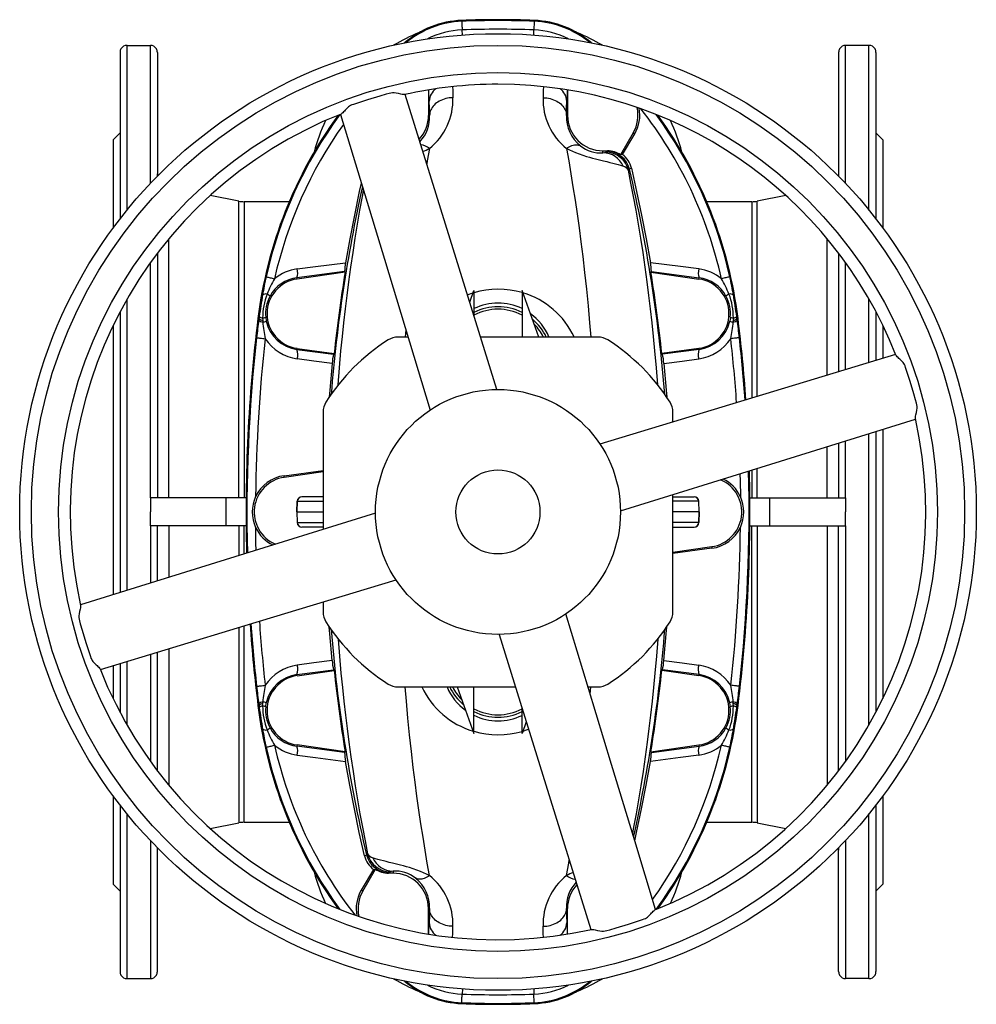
# Model space of a CAD drawing. Extents: x 3 to 1249, y -95 to 1639.
# Tile 1 of 7: x 3 to 413, y -95 to 327. Entities that reach past the tile are written whole.
import ezdxf

# ---------------------------------------------------------------- set-up
doc = ezdxf.new("R2010")
doc.units = 0
doc.layers.get('0').update_dxf_attribs({"linetype": 'CONTINUOUS'})

msp = doc.modelspace()

# ---------------------------------------------------------------- linework, layer by layer
at = {"color": 7, "linetype": 'CONTINUOUS'}
for p, q in [((192.89, 327.09), (192.91, 326.7)), ((223.95, 327.09), (223.93, 326.7)), ((193.14, 320.82), (193.05, 322.99)), ((223.71, 320.82), (223.79, 322.99)), ((46.42, 313.39), (46.42, 242.01)), ((49.42, 316.38), (59.42, 316.38)), ((49.42, 245.79), (49.42, 316.38)), ((59.42, 257.19), (59.42, 316.38)), ((62.42, 313.39), (62.42, 260.29)), ((354.42, 313.39), (354.42, 260.29)), ((367.42, 316.38), (357.42, 316.38)), ((357.42, 257.19), (357.42, 316.38)), ((367.42, 245.79), (367.42, 316.38)), ((370.42, 313.39), (370.42, 242.01)), ((178.63, 297.29), (178.63, 286.39)), ((238.21, 297.29), (238.21, 286.39)), ((179.1, 286.39), (178.63, 286.39)), ((237.75, 286.39), (238.21, 286.39)), ((46.42, 278.89), (43.42, 275.89)), ((266.41, 278.89), (260.97, 269.47)), ((261.77, 269.56), (267.04, 278.52)), ((266.41, 278.89), (267.04, 278.52)), ((373.42, 275.89), (370.42, 278.89)), ((43.42, 275.89), (43.42, 238.04)), ((373.42, 275.89), (373.42, 238.04)), ((253.42, 271.18), (255.37, 271.18)), ((253.42, 270.35), (253.42, 271.18)), ((255.07, 270.97), (254.59, 270.55)), ((255.37, 271.18), (255.07, 270.97)), ((261.77, 269.56), (260.97, 269.47)), ((264.32, 262.84), (264.8, 263.27)), ((265.58, 263.81), (264.8, 263.27)), ((264.8, 263.27), (264.8, 263.27)), ((97.3, 249.61), (85.04, 251.99)), ((97.3, 122.39), (97.3, 249.61)), ((118.96, 249.39), (99.59, 249.39)), ((99.59, 249.39), (99.59, 122.39)), ((317.25, 249.39), (297.88, 249.39)), ((317.25, 249.39), (317.25, 165.26)), ((331.81, 251.99), (319.54, 249.61)), ((319.54, 165.95), (319.54, 249.61)), ((67.28, 122.39), (67.28, 233.39)), ((349.57, 175.08), (349.57, 233.39)), ((62.42, 227.28), (62.42, 122.39)), ((354.42, 227.28), (354.42, 176.54)), ((59.42, 122.39), (59.42, 223.21)), ((142.66, 219.46), (122.26, 216.77)), ((142.9, 219.13), (142.66, 219.46)), ((273.94, 219.13), (274.19, 219.46)), ((274.19, 219.46), (294.58, 216.77)), ((357.42, 177.46), (357.42, 223.21)), ((122.33, 216.24), (122.26, 216.77)), ((142.9, 219.13), (122.33, 216.24)), ((273.94, 219.13), (294.51, 216.24)), ((294.51, 216.24), (294.58, 216.77)), ((196.31, 206.37), (198.11, 211.31)), ((198.11, 211.31), (198.11, 200.58)), ((225.98, 191.39), (218.73, 211.31)), ((218.73, 211.31), (218.73, 191.39)), ((49.42, 82.83), (49.42, 207.66)), ((367.42, 180.5), (367.42, 207.66)), ((46.42, 202.23), (46.42, 81.9)), ((105.54, 199.38), (105.99, 199.32)), ((105.9, 198.68), (105.99, 199.32)), ((105.99, 199.32), (106.1, 200.15)), ((107.55, 199.52), (107.57, 198.56)), ((107.57, 198.56), (107.62, 197.76)), ((108.85, 199.85), (109.1, 198.24)), ((308, 199.85), (307.74, 198.24)), ((309.27, 198.56), (309.22, 197.76)), ((309.3, 199.52), (309.27, 198.56)), ((310.85, 199.32), (310.74, 200.15)), ((311.3, 199.38), (310.85, 199.32)), ((310.94, 198.68), (310.85, 199.32)), ((370.42, 202.23), (370.42, 181.4)), ((43.42, 196.31), (43.42, 80.96)), ((168.9, 194.44), (168.65, 191.39)), ((373.42, 196.31), (373.42, 182.32)), ((169.83, 191.39), (165.63, 191.39)), ((251.21, 191.39), (200.97, 191.39)), ((122.33, 186.53), (122.27, 186.06)), ((122.27, 186.06), (137.91, 184.01)), ((122.33, 186.53), (138.22, 184.3)), ((294.51, 186.53), (278.63, 184.3)), ((294.58, 186.06), (278.94, 184.01)), ((294.51, 186.53), (294.58, 186.06)), ((137.91, 184.01), (138.22, 184.3)), ((378.83, 183.95), (252.12, 145.48)), ((278.94, 184.01), (278.63, 184.3)), ((133.42, 159.18), (133.42, 108.93)), ((283.42, 154.98), (283.42, 159.18)), ((367.42, 25.11), (367.42, 149.94)), ((370.42, 150.88), (370.42, 30.55)), ((373.42, 151.81), (373.42, 36.47)), ((349.57, 122.39), (349.57, 144.4)), ((354.42, 145.91), (354.42, 122.39)), ((357.42, 122.39), (357.42, 146.84)), ((319.54, 122.39), (319.54, 135.07)), ((116.74, 131.93), (133.42, 134.12)), ((116.83, 131.24), (116.74, 131.93)), ((133.42, 133.57), (116.83, 131.24)), ((317.25, 134.35), (317.25, 122.39)), ((59.42, 122.39), (59.42, 116.39)), ((91.89, 122.39), (59.42, 122.39)), ((100.45, 122.39), (91.89, 122.39)), ((91.89, 110.39), (91.89, 122.39)), ((124.39, 122.89), (124.38, 122.89)), ((133.42, 122.89), (124.39, 122.89)), ((283.42, 73.59), (283.42, 123.84)), ((283.42, 122.89), (292.45, 122.89)), ((292.45, 122.89), (292.47, 122.89)), ((316.4, 122.39), (324.96, 122.39)), ((324.96, 122.39), (357.42, 122.39)), ((324.96, 110.39), (324.96, 122.39)), ((357.42, 122.39), (357.42, 116.39)), ((122.38, 120.96), (122.21, 116.39)), ((122.23, 116.39), (122.4, 120.96)), ((122.38, 120.96), (122.4, 120.96)), ((122.4, 120.96), (133.42, 120.96)), ((294.45, 120.96), (283.42, 120.96)), ((294.61, 116.39), (294.45, 120.96)), ((294.47, 120.96), (294.45, 120.96)), ((294.63, 116.39), (294.47, 120.96)), ((59.42, 110.39), (59.42, 116.39)), ((122.21, 116.39), (122.38, 111.82)), ((122.21, 116.39), (122.23, 116.39)), ((122.23, 116.39), (133.42, 116.39)), ((122.23, 116.39), (122.4, 111.82)), ((294.61, 116.39), (283.42, 116.39)), ((294.61, 116.39), (294.45, 111.82)), ((294.47, 111.82), (294.63, 116.39)), ((294.63, 116.39), (294.61, 116.39)), ((357.42, 110.39), (357.42, 116.39)), ((91.89, 110.39), (59.42, 110.39)), ((59.42, 110.39), (59.42, 85.94)), ((62.42, 86.87), (62.42, 110.39)), ((67.28, 110.39), (67.28, 88.38)), ((100.45, 110.39), (91.89, 110.39)), ((97.3, 110.39), (97.3, 97.71)), ((99.59, 98.42), (99.59, 110.39)), ((122.38, 111.82), (122.4, 111.82)), ((122.4, 111.82), (133.42, 111.82)), ((124.39, 109.89), (124.38, 109.89)), ((133.42, 109.89), (124.39, 109.89)), ((294.45, 111.82), (283.42, 111.82)), ((283.42, 109.89), (292.45, 109.89)), ((292.45, 109.89), (292.47, 109.89)), ((294.47, 111.82), (294.45, 111.82)), ((316.4, 110.39), (324.96, 110.39)), ((317.25, -16.61), (317.25, 110.39)), ((319.54, 110.39), (319.54, -16.83)), ((324.96, 110.39), (357.42, 110.39)), ((349.57, 110.39), (349.57, -0.62)), ((354.42, 5.5), (354.42, 110.39)), ((357.42, 110.39), (357.42, 9.56)), ((283.42, 99.2), (300.01, 101.53)), ((300.01, 101.53), (300.11, 100.85)), ((300.11, 100.85), (283.42, 98.66)), ((133.42, 77.79), (133.42, 73.59)), ((97.3, 66.82), (97.3, -16.83)), ((99.59, -16.61), (99.59, 67.51)), ((59.42, 55.32), (59.42, 9.56)), ((62.42, 5.5), (62.42, 56.23)), ((67.28, 57.7), (67.28, -0.62)), ((46.42, 51.36), (46.42, 30.55)), ((49.42, 25.11), (49.42, 52.28)), ((43.42, 50.45), (43.42, 36.47)), ((122.27, 46.71), (137.91, 48.76)), ((122.33, 46.24), (122.27, 46.71)), ((122.33, 46.24), (138.22, 48.47)), ((137.91, 48.76), (138.22, 48.47)), ((278.94, 48.76), (278.63, 48.47)), ((294.51, 46.24), (278.63, 48.47)), ((294.58, 46.71), (278.94, 48.76)), ((294.51, 46.24), (294.58, 46.71)), ((165.63, 41.39), (215.88, 41.39)), ((190.86, 41.39), (198.11, 21.46)), ((198.11, 21.46), (198.11, 41.39)), ((247.02, 41.39), (251.21, 41.39)), ((247.94, 38.34), (248.19, 41.39)), ((105.9, 34.1), (105.99, 33.45)), ((107.55, 33.26), (107.57, 34.22)), ((107.57, 34.22), (107.62, 35.01)), ((108.85, 32.92), (109.1, 34.54)), ((308, 32.92), (307.74, 34.54)), ((309.27, 34.22), (309.22, 35.01)), ((309.3, 33.26), (309.27, 34.22)), ((310.94, 34.1), (310.85, 33.45)), ((105.54, 33.4), (105.99, 33.45)), ((105.99, 33.45), (106.1, 32.63)), ((218.73, 21.46), (218.73, 32.19)), ((310.85, 33.45), (310.74, 32.63)), ((311.3, 33.4), (310.85, 33.45)), ((220.53, 26.4), (218.73, 21.46)), ((122.33, 16.53), (122.26, 16.01)), ((142.66, 13.32), (122.26, 16.01)), ((142.9, 13.64), (122.33, 16.53)), ((142.9, 13.64), (142.66, 13.32)), ((273.94, 13.64), (294.51, 16.53)), ((273.94, 13.64), (274.19, 13.32)), ((274.19, 13.32), (294.58, 16.01)), ((294.51, 16.53), (294.58, 16.01)), ((43.42, -5.27), (43.42, -43.11)), ((373.42, -5.27), (373.42, -43.11)), ((46.42, -9.24), (46.42, -80.61)), ((370.42, -9.24), (370.42, -80.61)), ((49.42, -83.61), (49.42, -13.01)), ((85.04, -19.22), (97.3, -16.83)), ((99.59, -16.61), (118.96, -16.61)), ((297.88, -16.61), (317.25, -16.61)), ((319.54, -16.83), (331.81, -19.22)), ((367.42, -83.61), (367.42, -13.01)), ((59.42, -24.41), (59.42, -83.61)), ((357.42, -24.41), (357.42, -83.61)), ((62.42, -80.61), (62.42, -27.52)), ((354.42, -80.61), (354.42, -27.52)), ((151.27, -31.03), (152.05, -30.5)), ((152.53, -30.07), (152.05, -30.5)), ((152.05, -30.5), (152.05, -30.5)), ((155.08, -36.79), (149.8, -45.75)), ((150.43, -46.11), (155.87, -36.69)), ((155.08, -36.79), (155.87, -36.69)), ((161.77, -38.2), (162.26, -37.77)), ((163.42, -37.57), (163.42, -38.41)), ((161.47, -38.41), (161.77, -38.2)), ((163.42, -38.41), (161.47, -38.41)), ((43.42, -43.11), (46.42, -46.11)), ((150.43, -46.11), (149.8, -45.75)), ((370.42, -46.11), (373.42, -43.11)), ((178.63, -64.51), (178.63, -53.61)), ((179.1, -53.61), (178.63, -53.61)), ((237.75, -53.61), (238.21, -53.61)), ((238.21, -64.51), (238.21, -53.61)), ((49.42, -83.61), (59.42, -83.61)), ((367.42, -83.61), (357.42, -83.61)), ((193.14, -88.04), (193.05, -90.21)), ((223.71, -88.04), (223.79, -90.21)), ((192.89, -94.31), (192.91, -93.92)), ((223.95, -94.31), (223.93, -93.92))]:
    msp.add_line(p, q, dxfattribs=at)
for points in [[(192.91, 326.7), (192.91, 326.64), (192.92, 326.51), (192.92, 326.32), (192.93, 326.06), (192.95, 325.75), (192.96, 325.39), (192.98, 324.98), (192.99, 324.52), (193.01, 324.04), (193.03, 323.52), (193.05, 322.99)], [(223.93, 326.7), (223.93, 326.64), (223.93, 326.51), (223.92, 326.32), (223.91, 326.06), (223.9, 325.75), (223.88, 325.39), (223.87, 324.98), (223.85, 324.52), (223.83, 324.04), (223.81, 323.52), (223.79, 322.99)], [(168.31, 295.29), (168.14, 295.27), (167.75, 295.29), (167.28, 295.37), (166.73, 295.49), (165.79, 295.7), (164.72, 295.91), (163.97, 296), (163.16, 296.01), (162.48, 295.92), (161.8, 295.76), (160.42, 295.4), (157.77, 294.67), (152.5, 293.09), (147.78, 291.52), (146.48, 291.07), (145.83, 290.83), (145.2, 290.54), (144.79, 290.28), (144.4, 290), (143.67, 289.36), (142.93, 288.6), (142.58, 288.23), (142.26, 287.89), (141.86, 287.48), (141.51, 287.16), (141.28, 287), (141.17, 286.95)], [(188.95, 298.69), (189, 297.11), (189.09, 293.96)], [(227.89, 298.69), (227.85, 297.11), (227.75, 293.96)], [(207.96, 168.89), (187.93, 233.34), (168.67, 295.34)], [(179.1, 286.39), (179, 289.44), (178.91, 292.44)], [(189.09, 293.96), (188.32, 293.92), (187.54, 293.85), (186.78, 293.72), (186.03, 293.55), (185.31, 293.34), (184.6, 293.09), (183.92, 292.8), (183.27, 292.47), (182.66, 292.1), (182.08, 291.69), (181.55, 291.26), (181.06, 290.8), (180.63, 290.3), (180.24, 289.79), (179.9, 289.25), (179.63, 288.7), (179.41, 288.14), (179.24, 287.56), (179.14, 286.97), (179.1, 286.39)], [(227.75, 293.96), (228.53, 293.92), (229.3, 293.85), (230.06, 293.72), (230.81, 293.55), (231.54, 293.34), (232.25, 293.09), (232.92, 292.8), (233.57, 292.47), (234.19, 292.1), (234.76, 291.69), (235.29, 291.26), (235.78, 290.8), (236.22, 290.3), (236.61, 289.79), (236.94, 289.25), (237.22, 288.7), (237.44, 288.14), (237.6, 287.56), (237.71, 286.97), (237.75, 286.39)], [(237.75, 286.39), (237.84, 289.44), (237.94, 292.44)], [(140.86, 286.79), (159.72, 224.68), (179.33, 160.08)], [(179.07, 272.21), (178.13, 266.83), (177.92, 265.58)], [(237.78, 272.21), (238.36, 272.58), (238.94, 272.91), (239.51, 273.19), (240.06, 273.42), (240.61, 273.6), (241.14, 273.73), (241.64, 273.8), (242.12, 273.81), (242.57, 273.77), (242.99, 273.68), (243.38, 273.54), (243.73, 273.34)], [(237.78, 272.21), (238.72, 266.83), (239.64, 261.34), (240.55, 255.74), (241.43, 250.03), (242.3, 244.17), (243.14, 238.2), (243.95, 232.12), (244.73, 225.95), (245.54, 218.99), (246.32, 211.91), (247.03, 204.72), (247.7, 197.42), (248.19, 191.39)], [(237.78, 272.21), (239.03, 271.6), (240.34, 271.01), (241.69, 270.45), (243.24, 269.86), (244.82, 269.31), (246.41, 268.8), (247.67, 268.43), (248.92, 268.08), (250.14, 267.75), (251.34, 267.44), (252.51, 267.15), (253.62, 266.88), (255.04, 266.55), (256.35, 266.23), (257.57, 265.94), (258.8, 265.62), (259.9, 265.32), (260.87, 265.01), (261.72, 264.71), (262.1, 264.56)], [(276.91, 170.84), (276.91, 170.85), (276.35, 178.22), (275.71, 185.5), (275.13, 191.54), (274.5, 197.51), (273.83, 203.41), (273.12, 209.24), (272.37, 214.98), (271.49, 221.33), (270.57, 227.57), (269.6, 233.71), (268.61, 239.73), (267.57, 245.69), (266.51, 251.54), (265.42, 257.26), (264.32, 262.84)], [(265.58, 263.81), (267.85, 253.73), (269.96, 243.61), (271.92, 233.45), (273.72, 223.25)], [(62.5, 260.37), (62.45, 260.74), (62.42, 261.33)], [(354.42, 261.33), (354.39, 260.74), (354.34, 260.37)], [(139.93, 170.8), (139.93, 170.85), (140.5, 178.22), (141.13, 185.5), (141.71, 191.54), (142.34, 197.51), (143.01, 203.41), (143.72, 209.24), (144.47, 214.98), (145.35, 221.33), (146.28, 227.57), (147.24, 233.71), (148.24, 239.73), (149.27, 245.69), (150.34, 251.54), (150.81, 254.02)], [(149.81, 257.32), (148.99, 253.73), (146.88, 243.61), (144.92, 233.45), (143.12, 223.25)], [(122.38, 220.55), (130.21, 221.57), (143.12, 223.25)], [(294.47, 220.55), (286.64, 221.57), (273.72, 223.25)], [(109.03, 217.19), (109.09, 217.18), (109.22, 217.15), (109.4, 217.11), (109.65, 217.05), (109.95, 216.99), (110.31, 216.91), (110.71, 216.82), (111.15, 216.72), (111.63, 216.61), (112.13, 216.5), (112.65, 216.38)], [(307.81, 217.19), (307.75, 217.18), (307.63, 217.15), (307.44, 217.11), (307.19, 217.05), (306.89, 216.99), (306.53, 216.91), (306.13, 216.82), (305.69, 216.72), (305.21, 216.61), (304.71, 216.5), (304.19, 216.38)], [(195.36, 209.45), (196.8, 209.99), (197.73, 210.26)], [(104.96, 191.08), (105.02, 191.07), (105.15, 191.06), (105.34, 191.04), (105.59, 191.01), (105.9, 190.97), (106.26, 190.93), (106.67, 190.89), (107.12, 190.84), (107.61, 190.78), (108.12, 190.73), (108.65, 190.67)], [(311.89, 191.08), (311.82, 191.07), (311.7, 191.06), (311.5, 191.04), (311.25, 191.01), (310.94, 190.97), (310.58, 190.93), (310.17, 190.89), (309.72, 190.84), (309.24, 190.78), (308.73, 190.73), (308.2, 190.67)], [(137.33, 180.08), (129.52, 181.1), (122.4, 182.04)], [(279.51, 180.08), (287.32, 181.1), (294.44, 182.04)], [(387.33, 156.5), (387.3, 156.67), (387.33, 157.06), (387.41, 157.53), (387.53, 158.08), (387.74, 159.02), (387.94, 160.09), (388.03, 160.84), (388.05, 161.64), (387.96, 162.33), (387.8, 163.01), (387.43, 164.39), (386.7, 167.04), (385.12, 172.31), (383.56, 177.03), (383.1, 178.33), (382.86, 178.98), (382.58, 179.61), (382.32, 180.02), (382.03, 180.41), (381.4, 181.14), (380.64, 181.88), (380.27, 182.23), (379.92, 182.55), (379.51, 182.95), (379.19, 183.3), (379.03, 183.53), (378.99, 183.63)], [(137.33, 180.08), (136.29, 168.65), (136.07, 165.57)], [(279.51, 180.08), (280.55, 168.65), (280.78, 165.54)], [(260.92, 116.85), (325.38, 136.88), (387.39, 156.14)], [(312.12, 132.75), (312.19, 129.76), (312.29, 122.98)], [(155.92, 115.93), (91.47, 95.9), (29.48, 76.64)], [(104.72, 100.02), (104.66, 103.01), (104.56, 109.8)], [(38, 48.82), (100.13, 67.68), (164.72, 87.3)], [(29.51, 76.28), (29.54, 76.11), (29.52, 75.71), (29.44, 75.25), (29.32, 74.7), (29.11, 73.76), (28.9, 72.69), (28.81, 71.93), (28.8, 71.13), (28.89, 70.44), (29.05, 69.76), (29.41, 68.39), (30.14, 65.74), (31.72, 60.47), (33.29, 55.75), (33.74, 54.44), (33.98, 53.79), (34.27, 53.17), (34.52, 52.75), (34.81, 52.36), (35.45, 51.64), (36.21, 50.89), (36.58, 50.55), (36.92, 50.22), (37.33, 49.83), (37.65, 49.47), (37.81, 49.25), (37.85, 49.14)], [(275.99, -54.03), (267.05, -24.6), (257.12, 8.1), (247.2, 40.8), (237.51, 72.69)], [(137.33, 52.69), (136.29, 64.12), (136.07, 67.23)], [(208.88, 63.89), (228.91, -0.57), (248.17, -62.56)], [(279.51, 52.69), (280.55, 64.12), (280.77, 67.2)], [(139.93, 61.93), (139.93, 61.93), (140.5, 54.56), (141.13, 47.28), (141.71, 41.24), (142.34, 35.26), (143.01, 29.36), (143.72, 23.54), (144.47, 17.79), (145.35, 11.45), (146.28, 5.2), (147.24, -0.93), (148.24, -6.96), (149.27, -12.92), (150.34, -18.76), (151.42, -24.48), (152.53, -30.07)], [(276.91, 61.98), (276.91, 61.93), (276.35, 54.56), (275.71, 47.28), (275.13, 41.24), (274.5, 35.26), (273.83, 29.36), (273.12, 23.54), (272.37, 17.79), (271.49, 11.45), (270.57, 5.2), (269.6, -0.93), (268.61, -6.96), (267.57, -12.92), (266.51, -18.76), (266.04, -21.25)], [(137.33, 52.69), (129.52, 51.67), (122.4, 50.74)], [(279.51, 52.69), (287.32, 51.67), (294.44, 50.74)], [(104.96, 41.7), (105.02, 41.7), (105.15, 41.72), (105.34, 41.74), (105.59, 41.77), (105.9, 41.8), (106.26, 41.84), (106.67, 41.89), (107.12, 41.94), (107.61, 41.99), (108.12, 42.05), (108.65, 42.11)], [(179.07, -39.43), (178.13, -34.06), (177.2, -28.57), (176.3, -22.97), (175.41, -17.26), (174.54, -11.39), (173.7, -5.42), (172.89, 0.65), (172.12, 6.82), (171.3, 13.79), (170.53, 20.87), (169.81, 28.06), (169.15, 35.35), (168.65, 41.39)], [(311.89, 41.7), (311.82, 41.7), (311.7, 41.72), (311.5, 41.74), (311.25, 41.77), (310.94, 41.8), (310.58, 41.84), (310.17, 41.89), (309.72, 41.94), (309.24, 41.99), (308.73, 42.05), (308.2, 42.11)], [(219.11, 22.5), (221.05, 23.14), (221.49, 23.31)], [(109.03, 15.58), (109.09, 15.59), (109.22, 15.62), (109.4, 15.66), (109.65, 15.72), (109.95, 15.79), (110.31, 15.87), (110.71, 15.96), (111.15, 16.06), (111.63, 16.16), (112.13, 16.28), (112.65, 16.39)], [(307.81, 15.58), (307.75, 15.59), (307.63, 15.62), (307.44, 15.66), (307.19, 15.72), (306.89, 15.79), (306.53, 15.87), (306.13, 15.96), (305.69, 16.06), (305.21, 16.16), (304.71, 16.28), (304.19, 16.39)], [(122.38, 12.23), (130.21, 11.21), (143.12, 9.52)], [(151.27, -31.03), (148.99, -20.96), (146.88, -10.84), (144.92, -0.67), (143.12, 9.52)], [(267.04, -24.55), (267.85, -20.96), (269.96, -10.84), (271.92, -0.67), (273.72, 9.52)], [(294.47, 12.23), (286.64, 11.21), (273.72, 9.52)], [(62.42, -28.56), (62.45, -27.97), (62.5, -27.6)], [(354.34, -27.6), (354.39, -27.97), (354.42, -28.56)], [(179.07, -39.43), (177.81, -38.82), (176.5, -38.23), (175.15, -37.68), (173.6, -37.09), (172.02, -36.54), (170.43, -36.03), (169.17, -35.65), (167.92, -35.3), (166.7, -34.97), (165.5, -34.67), (164.34, -34.38), (163.22, -34.11), (161.81, -33.77), (160.49, -33.46), (159.28, -33.17), (158.05, -32.85), (156.94, -32.54), (155.97, -32.24), (155.12, -31.94), (154.74, -31.78)], [(237.78, -39.43), (238.72, -34.06), (238.93, -32.8)], [(179.07, -39.43), (178.49, -39.81), (177.91, -40.14), (177.34, -40.42), (176.78, -40.65), (176.23, -40.83), (175.71, -40.95), (175.2, -41.02), (174.72, -41.04), (174.27, -41), (173.85, -40.91), (173.46, -40.76), (173.11, -40.56)], [(179.1, -53.61), (179, -56.67), (178.91, -59.67)], [(189.09, -61.18), (188.32, -61.15), (187.54, -61.07), (186.78, -60.95), (186.03, -60.78), (185.31, -60.57), (184.6, -60.32), (183.92, -60.02), (183.27, -59.69), (182.66, -59.32), (182.08, -58.92), (181.55, -58.48), (181.06, -58.02), (180.63, -57.53), (180.24, -57.01), (179.9, -56.48), (179.63, -55.93), (179.41, -55.36), (179.24, -54.78), (179.14, -54.2), (179.1, -53.61)], [(227.75, -61.18), (228.53, -61.15), (229.3, -61.07), (230.06, -60.95), (230.81, -60.78), (231.54, -60.57), (232.25, -60.32), (232.92, -60.02), (233.57, -59.69), (234.19, -59.32), (234.76, -58.92), (235.29, -58.48), (235.78, -58.02), (236.22, -57.53), (236.61, -57.01), (236.94, -56.48), (237.22, -55.93), (237.44, -55.36), (237.6, -54.78), (237.71, -54.2), (237.75, -53.61)], [(237.75, -53.61), (237.84, -56.67), (237.94, -59.67)], [(248.53, -62.52), (248.7, -62.49), (249.1, -62.52), (249.56, -62.6), (250.11, -62.72), (251.05, -62.93), (252.12, -63.13), (252.88, -63.23), (253.68, -63.24), (254.37, -63.15), (255.05, -62.99), (256.42, -62.63), (259.07, -61.89), (264.34, -60.31), (269.06, -58.75), (270.37, -58.29), (271.02, -58.05), (271.64, -57.77), (272.06, -57.51), (272.44, -57.23), (273.17, -56.59), (273.91, -55.83), (274.26, -55.46), (274.59, -55.11), (274.98, -54.7), (275.34, -54.38), (275.56, -54.22), (275.67, -54.18)], [(188.95, -65.91), (189, -64.33), (189.09, -61.18)], [(227.89, -65.91), (227.85, -64.33), (227.75, -61.18)], [(192.91, -93.92), (192.91, -93.86), (192.92, -93.73), (192.92, -93.54), (192.93, -93.29), (192.95, -92.98), (192.96, -92.61), (192.98, -92.2), (192.99, -91.75), (193.01, -91.26), (193.03, -90.75), (193.05, -90.21)], [(223.93, -93.92), (223.93, -93.86), (223.93, -93.73), (223.92, -93.54), (223.91, -93.29), (223.9, -92.98), (223.88, -92.61), (223.87, -92.2), (223.85, -91.75), (223.83, -91.26), (223.81, -90.75), (223.79, -90.21)]]:
    msp.add_lwpolyline(points, dxfattribs=at)
for radius in [205, 200, 188.34, 52.5, 18]:
    msp.add_circle((208.42, 116.39), radius, dxfattribs=at)
for centre, radius, start, end in [((194.44, 287.12), 40, 92.2136, 130.7248), ((194.44, 287.12), 39.61, 92.2136, 129.7167), ((208.42, -74.61), 402, 87.7864, 92.2136), ((208.42, -74.61), 401.61, 87.7864, 92.2136), ((222.4, 287.12), 39.61, 50.2833, 87.7864), ((222.4, 287.12), 40, 49.2752, 87.7864), ((202.31, 252.16), 75, 111.6756, 121.0019), ((194.44, 287.12), 35.9, 92.2136, 116.8211), ((208.42, -74.61), 397.9, 87.7864, 92.2136), ((222.4, 287.12), 35.9, 63.1789, 87.7864), ((214.53, 252.16), 75, 58.9981, 68.3244), ((49.42, 313.39), 3, 149.9018, 180), ((49.42, 313.38), 3, 89.9288, 149.886), ((59.43, 313.39), 3, 30.0708, 90.1144), ((59.42, 313.39), 3, 0, 30.0719), ((357.42, 313.39), 3, 149.9166, 180), ((357.42, 313.39), 3, 89.8856, 149.9292), ((367.43, 313.38), 3, 30.114, 90.0712), ((367.42, 313.39), 3, 0, 30.0752), ((208.42, 116.39), 183.34, 90, 102.6369), ((208.42, 116.39), 183.34, 21.5171, 90), ((-129.1, 282.86), 308.15, 1.7821, 2.6861), ((186.05, 292.06), 7.15, 126.9766, 176.9093), ((230.79, 292.06), 7.15, 3.0907, 53.0234), ((545.94, 282.86), 308.15, 177.3139, 178.2179), ((162.39, 293.08), 26.72, 308.6299, 1.8839), ((254.46, 293.08), 26.72, 178.1161, 231.3701), ((253.42, 286.39), 15, 330, 12.9961), ((253.78, 286.4), 15.42, 329.2831, 11.3224), ((125.72, 176.39), 182.9, 12.6311, 38.0758), ((208.42, 116.39), 183.34, 111.5172, 192.6369), ((291.12, 176.39), 187, 143.9413, 172.9376), ((291.12, 176.39), 186.61, 143.7505, 167.3689), ((202.31, 252.16), 75, 154.7513, 165.7116), ((163.42, 286.39), 15.21, 317.5373, 0), ((163.68, 285.6), 15.44, 316.9953, 2.9314), ((253.31, 285.63), 15.58, 177.2073, 232.072), ((253.42, 286.39), 15.21, 180, 270), ((125.72, 176.39), 186.61, 12.6311, 36.2495), ((125.72, 176.39), 187, 7.0624, 36.0587), ((214.53, 252.16), 75, 14.2884, 25.2487), ((291.12, 176.39), 182.9, 144.5423, 167.3689), ((174.02, 265.46), 8.43, 53.1796, 80.8067), ((161.53, 306.46), 38.49, 292.5078, 297.1153), ((252.28, 283.86), 13.56, 230.896, 274.8122), ((253.4, 273.96), 3.61, 270.3169, 289.1927), ((253.24, 260.68), 9.67, 23.648, 88.9274), ((254.58, 260.54), 10.01, 13.2873, 89.9451), ((255.06, 260.97), 10.01, 13.3235, 89.9296), ((255.38, 261.18), 10, 55.9685, 90.0036), ((255.92, 261.55), 9.92, 13.1607, 53.8667), ((260.92, 260.74), 4, 31.7674, 72.743), ((-357.58, 116.39), 639.47, 4.5268, 13.27923), ((774.42, 116.39), 639.47, 167.42304, 175.4732), ((99.59, 261.39), 12, 259, 270), ((317.25, 261.39), 12, 270, 281), ((124.89, 201.25), 19.46, 97.4181, 128.9661), ((115.65, 218.86), 6.94, 342.4281, 14.0552), ((164.2, 218.73), 21.56, 167.8805, 178.0526), ((252.64, 218.73), 21.56, 1.9474, 12.1195), ((301.2, 218.86), 6.94, 165.9448, 197.5719), ((291.96, 201.25), 19.46, 51.0339, 82.5819), ((254.16, 184.9), 148.68, 167.4547, 170.5016), ((124.42, 201.39), 15, 98, 262), ((149.44, 194.32), 42.89, 149.0407, 158.8419), ((124.25, 201.42), 15.48, 97.3906, 151.0562), ((774.42, 116.39), 639.82, 170.75921, 173.90684), ((-357.58, 116.39), 639.82, 6.09316, 9.24079), ((292.42, 201.39), 15, 278, 82), ((292.59, 201.42), 15.48, 28.9438, 82.6094), ((267.41, 194.32), 42.89, 21.1581, 30.9593), ((162.68, 184.9), 148.68, 9.4984, 12.5453), ((208.45, 175.49), 36.39, 73.5941, 106.5138), ((386.01, 162.17), 282.47, 170.3668, 172.2721), ((108.92, 207.26), 2.59, 78.6974, 122.8505), ((135.41, 199.72), 27.86, 158.796, 180.4218), ((124.13, 201.44), 15.36, 150.8859, 185.9094), ((106.67, 204.49), 5.99, 47.6109, 62.5103), ((209.2, 176.63), 35.08, 24.8872, 73.5866), ((310.17, 204.49), 5.99, 117.4897, 132.3891), ((292.72, 201.44), 15.36, 354.0906, 29.1141), ((307.92, 207.26), 2.59, 57.1495, 101.3026), ((281.44, 199.72), 27.86, 359.5782, 21.204), ((30.84, 162.17), 282.47, 7.7279, 9.6332), ((208.43, 182.46), 23.47, 63.9625, 116.0882), ((208.42, 181.39), 23, 63.3678, 116.6322), ((208.42, 181.39), 21.91, 61.9271, 118.0729), ((775.42, 116.39), 675, 172.93757, 181.49695), ((445.42, 152.58), 342.63, 172.2686, 173.549), ((107.89, 200.33), 2.59, 219.8662, 264.0749), ((107.84, 201.11), 2.57, 224.1069, 264.0986), ((107.83, 202.13), 2.63, 228.8795, 263.8684), ((107.26, 203.29), 3.78, 274.3426, 294.7989), ((208.79, 182.49), 23.24, 22.5224, 54.2639), ((208.42, 181.39), 23, 25.7715, 49.9763), ((309.58, 203.29), 3.78, 245.2011, 265.6574), ((308.95, 200.33), 2.59, 275.9251, 320.1338), ((309.01, 201.11), 2.57, 275.9014, 315.8931), ((309.02, 202.13), 2.63, 276.1316, 311.1205), ((-28.57, 152.58), 342.63, 6.451, 7.7314), ((-358.58, 116.39), 675, 4.08549, 7.06243), ((106.57, 203.54), 5.87, 280.3428, 295.5302), ((156.56, 201.21), 49.06, 184.0344, 192.4129), ((124.25, 201.42), 15.48, 191.8416, 262.6446), ((208.42, 181.39), 21.91, 27.1579, 44.5788), ((292.59, 201.42), 15.48, 277.3554, 348.1584), ((310.27, 203.54), 5.87, 244.4698, 259.6572), ((260.28, 201.21), 49.06, 347.5871, 355.9656), ((775.42, 116.39), 674.61, 173.64339, 181.48713), ((775.42, 116.39), 670.9, 173.64339, 179.43709), ((124.93, 201.35), 19.47, 213.2572, 262.537), ((208.42, 116.39), 87.5, 122.5665, 147.4335), ((165.63, 183.39), 8, 90, 122.5665), ((251.21, 183.39), 8, 57.4335, 90), ((208.42, 116.39), 87.5, 32.5665, 57.4335), ((291.91, 201.35), 19.47, 277.463, 326.7428), ((-358.58, 116.39), 670.9, 4.00582, 6.35661), ((-358.58, 116.39), 674.61, 4.07801, 6.35661), ((115.63, 183.82), 7.01, 345.2177, 18.6294), ((301.21, 183.82), 7.01, 161.3706, 194.7823), ((162.5, 178.41), 25.22, 167.1672, 176.2023), ((254.34, 178.41), 25.22, 3.7977, 12.8328), ((141.42, 159.18), 8, 147.4335, 180), ((275.42, 159.18), 8, 0, 32.5665), ((208.42, 116.39), 183.34, 291.5171, 12.6371), ((118.92, 116.39), 15, 98, 246.8771), ((118.78, 116.38), 15.68, 97.4861, 155.1285), ((-358.58, 116.39), 675, 352.93757, 1.49661), ((-358.58, 116.39), 674.61, 353.64339, 1.48714), ((297.92, 116.39), 15, 278, 66.8992), ((298.6, 116.91), 14.97, 23.9195, 65.2637), ((118.67, 116.39), 15.58, 154.9736, 205.0264), ((124.38, 120.89), 2, 90, 177.9598), ((124.39, 120.89), 2, 90.0248, 178.0298), ((292.45, 120.89), 2, 1.9702, 89.9752), ((292.47, 120.89), 2, 2.073, 90), ((298.17, 116.39), 15.58, 334.9736, 25.0264), ((118.24, 115.87), 14.97, 203.9195, 245.2637), ((124.38, 111.89), 2, 182.073, 270), ((124.39, 111.89), 2, 181.9702, 269.9752), ((292.45, 111.89), 2, 270.0248, 358.0298), ((292.47, 111.89), 2, 270, 357.9598), ((298.06, 116.39), 15.68, 277.4861, 335.1285), ((-358.58, 116.39), 670.9, 353.64339, 359.43709), ((141.42, 73.59), 8, 180, 212.5665), ((275.42, 73.59), 8, 327.4335, 0), ((775.42, 116.39), 675, 184.08527, 187.06243), ((775.42, 116.39), 674.61, 184.07803, 186.35661), ((775.42, 116.39), 670.9, 184.00582, 186.35661), ((208.42, 116.39), 87.5, 212.5665, 237.4335), ((208.42, 116.39), 87.5, 302.5665, 327.4335), ((774.42, 116.39), 639.47, 184.5268, 193.27923), ((-357.58, 116.39), 639.47, 347.42239, 355.4732), ((124.93, 31.43), 19.47, 97.463, 146.7428), ((115.63, 48.95), 7.01, 341.3706, 14.7823), ((162.5, 54.37), 25.22, 183.7977, 192.8328), ((254.34, 54.37), 25.22, 347.1672, 356.2023), ((301.21, 48.95), 7.01, 165.2177, 198.6294), ((291.91, 31.43), 19.47, 33.2572, 82.537), ((208.42, 116.39), 183.34, 201.5172, 282.637), ((124.25, 31.36), 15.48, 97.3554, 168.1584), ((774.42, 116.39), 639.82, 186.09316, 189.24079), ((-357.58, 116.39), 639.82, 350.75921, 353.90684), ((292.59, 31.36), 15.48, 11.8416, 82.6446), ((124.42, 31.39), 15, 98, 262), ((165.63, 49.39), 8, 237.4335, 270), ((251.21, 49.39), 8, 270, 302.5665), ((292.42, 31.39), 15, 278, 82), ((445.42, 80.19), 342.63, 186.451, 187.7314), ((156.56, 31.56), 49.06, 167.5871, 175.9656), ((207.62, 56.14), 35.05, 204.8898, 253.617), ((208.25, 50.41), 23.47, 202.6113, 234.1114), ((208.42, 51.39), 23, 205.7715, 229.9763), ((208.42, 51.39), 21.91, 207.1579, 224.5788), ((260.28, 31.56), 49.06, 4.0344, 12.4129), ((-28.57, 80.19), 342.63, 352.2686, 353.549), ((107.89, 32.44), 2.59, 95.9251, 140.1338), ((107.84, 31.66), 2.57, 95.9014, 135.8931), ((106.57, 29.24), 5.87, 64.4698, 79.6572), ((310.27, 29.24), 5.87, 100.3428, 115.5302), ((308.95, 32.44), 2.59, 39.8662, 84.0749), ((309.01, 31.66), 2.57, 44.1069, 84.0986), ((291.12, 56.39), 187, 187.0624, 216.0587), ((107.83, 30.65), 2.63, 96.1316, 131.1205), ((386.01, 70.61), 282.47, 187.7279, 189.6332), ((135.41, 33.05), 27.86, 179.5782, 201.204), ((107.26, 29.49), 3.78, 65.2011, 85.6574), ((124.13, 31.34), 15.36, 174.0906, 209.1141), ((208.42, 51.39), 21.91, 241.9271, 298.0729), ((208.42, 51.39), 23, 243.3678, 296.6322), ((125.72, 56.39), 187, 323.9413, 352.9376), ((292.72, 31.34), 15.36, 330.8859, 5.9094), ((281.44, 33.05), 27.86, 338.796, 0.4218), ((309.58, 29.49), 3.78, 94.3426, 114.7989), ((309.02, 30.65), 2.63, 48.8795, 83.8684), ((30.84, 70.61), 282.47, 350.3668, 352.2721), ((208.43, 50.32), 23.47, 243.9118, 296.0375), ((108.92, 25.52), 2.59, 237.1495, 281.3026), ((254.16, 47.88), 148.68, 189.4984, 192.5453), ((106.67, 28.29), 5.99, 297.4897, 312.3891), ((149.44, 38.46), 42.89, 201.1581, 210.9593), ((124.25, 31.36), 15.48, 208.9438, 262.6094), ((208.45, 57.28), 36.39, 253.4862, 286.4059), ((292.59, 31.36), 15.48, 277.3906, 331.0562), ((267.41, 38.46), 42.89, 329.0407, 338.8419), ((310.17, 28.29), 5.99, 227.6109, 242.5103), ((307.92, 25.52), 2.59, 258.6974, 302.8505), ((162.68, 47.88), 148.68, 347.4547, 350.5016), ((291.12, 56.39), 186.61, 192.6311, 216.2495), ((291.12, 56.39), 182.9, 192.6311, 218.0758), ((124.89, 31.52), 19.46, 231.0339, 262.5819), ((115.65, 13.91), 6.94, 345.9448, 17.5719), ((164.2, 14.05), 21.56, 181.9474, 192.1195), ((252.64, 14.05), 21.56, 347.8805, 358.0526), ((125.72, 56.39), 182.9, 324.5423, 347.3689), ((125.72, 56.39), 186.61, 323.7505, 347.3689), ((301.2, 13.91), 6.94, 162.4281, 194.0552), ((291.96, 31.52), 19.46, 277.4181, 308.9661), ((99.59, -28.61), 12, 90, 101), ((317.25, -28.61), 12, 79, 90), ((160.93, -28.77), 9.92, 193.1607, 233.8667), ((161.79, -28.19), 10.01, 193.3235, 269.9296), ((155.93, -27.96), 4, 211.7674, 252.743), ((162.27, -27.77), 10.01, 193.2873, 269.9451), ((163.6, -27.9), 9.67, 203.648, 268.9274), ((202.31, -19.38), 75, 194.2884, 205.2487), ((161.47, -28.4), 10, 235.9685, 270.0036), ((163.44, -41.18), 3.61, 90.3169, 109.1927), ((164.56, -51.08), 13.56, 50.896, 94.8122), ((214.53, -19.38), 75, 334.7513, 345.7116), ((163.42, -53.61), 15.21, 0, 90), ((163.53, -52.85), 15.58, 357.2073, 52.072), ((162.39, -60.3), 26.72, 358.1161, 51.3701), ((254.46, -60.3), 26.72, 128.6299, 181.8839), ((255.32, -73.69), 38.49, 112.5078, 117.1153), ((242.83, -32.69), 8.43, 233.1796, 260.8067), ((163.06, -53.63), 15.42, 149.2832, 191.4261), ((163.42, -53.61), 15, 150, 192.9961), ((253.17, -52.82), 15.44, 136.9953, 182.9314), ((253.42, -53.61), 15.21, 137.5373, 180), ((-129.1, -50.09), 308.15, 357.3139, 358.2179), ((186.05, -59.28), 7.15, 183.0907, 233.0234), ((230.79, -59.28), 7.15, 306.9766, 356.9093), ((545.94, -50.09), 308.15, 181.7821, 182.6861), ((49.42, -80.61), 3, 180, 210.0752), ((49.42, -80.61), 3, 210.114, 270.0712), ((59.43, -80.61), 3, 269.8856, 329.9292), ((59.42, -80.61), 3, 329.9166, 0), ((202.31, -19.38), 75, 238.9981, 248.3244), ((214.53, -19.38), 75, 291.6756, 301.0019), ((357.42, -80.61), 3, 180, 210.0719), ((357.42, -80.61), 3, 210.0708, 270.1144), ((367.43, -80.61), 3, 269.9288, 329.886), ((367.42, -80.61), 3, 329.9018, 0), ((194.44, -54.34), 40, 229.2752, 267.7864), ((194.44, -54.34), 39.61, 230.2833, 267.7864), ((194.44, -54.34), 35.9, 243.1789, 267.7864), ((222.4, -54.34), 35.9, 272.2136, 296.8211), ((222.4, -54.34), 39.61, 272.2136, 309.7167), ((222.4, -54.34), 40, 272.2136, 310.7248), ((208.42, 307.39), 397.9, 267.7864, 272.2136), ((208.42, 307.39), 402, 267.7864, 272.2136), ((208.42, 307.39), 401.61, 267.7864, 272.2136)]:
    msp.add_arc(centre, radius, start, end, dxfattribs=at)

doc.saveas('drawing.dxf')
